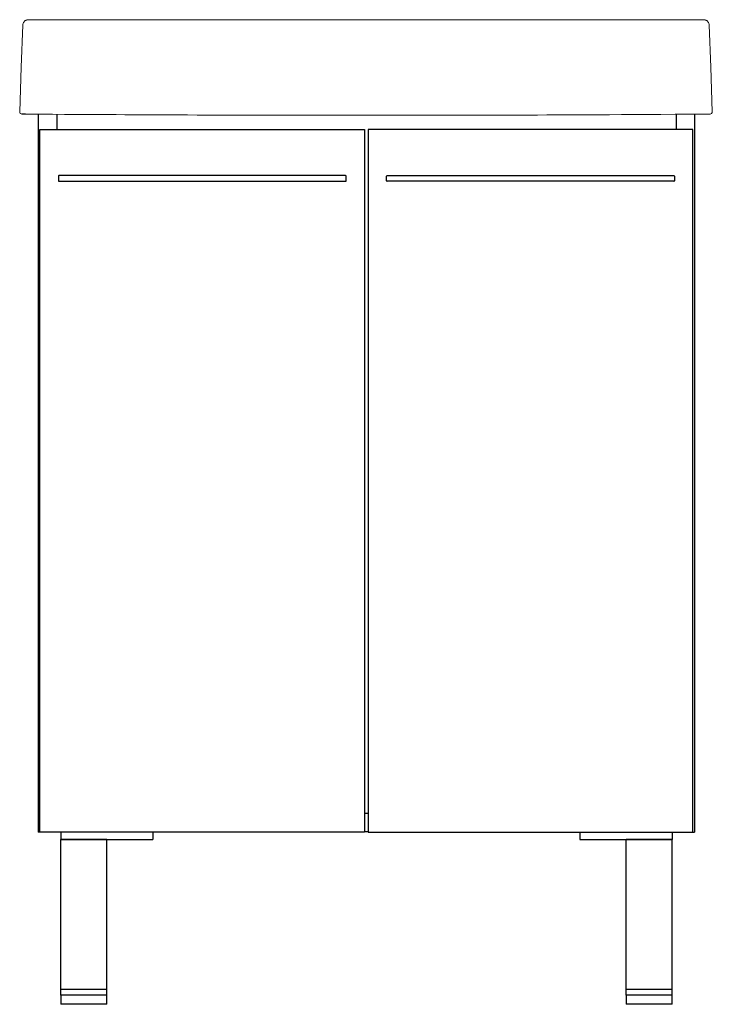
# Model space of a CAD drawing. Header units: millimetres. Extents: x 3824.722 to 3825.323, y 2404.652 to 2405.507.
import ezdxf

# ---------------------------------------------------------------- set-up
doc = ezdxf.new("R2010")
doc.units = ezdxf.units.MM
doc.layers.add('SANINDUSA', color=3, linetype='Continuous')

msp = doc.modelspace()

# ---------------------------------------------------------------- linework, layer by layer
at = {"layer": 'SANINDUSA'}
for p, q in [((3824.72666, 2405.42478), (3824.7237, 2405.4248)), ((3824.73783, 2405.42472), (3824.73783, 2404.80152)), ((3824.75383, 2405.42464), (3824.75383, 2405.41152)), ((3825.29183, 2405.42465), (3825.29183, 2405.41152)), ((3825.30783, 2405.42473), (3825.30783, 2404.80152)), ((3824.73933, 2405.41152), (3825.02133, 2405.41152)), ((3824.73933, 2404.80152), (3824.73933, 2405.41152)), ((3825.02133, 2405.41152), (3825.02133, 2404.80152)), ((3825.02433, 2405.41152), (3825.02433, 2404.80152)), ((3825.30633, 2405.41152), (3825.02433, 2405.41152)), ((3825.30633, 2404.80152), (3825.30633, 2405.41152)), ((3824.75533, 2405.37102), (3824.75533, 2405.36702)), ((3825.00483, 2405.37152), (3824.75583, 2405.37152)), ((3825.00533, 2405.36702), (3825.00533, 2405.37102)), ((3825.04033, 2405.36702), (3825.04033, 2405.37102)), ((3825.04083, 2405.37152), (3825.28983, 2405.37152)), ((3825.29033, 2405.37102), (3825.29033, 2405.36702)), ((3824.75583, 2405.36652), (3825.00483, 2405.36652)), ((3825.28983, 2405.36652), (3825.04083, 2405.36652)), ((3825.02133, 2404.81802), (3825.02433, 2404.81802)), ((3824.73933, 2404.80152), (3824.73783, 2404.80152)), ((3825.02133, 2404.80152), (3824.73933, 2404.80152)), ((3824.75733, 2404.80152), (3824.75733, 2404.79502)), ((3824.83733, 2404.80152), (3824.83733, 2404.79502)), ((3825.02133, 2404.80202), (3825.02433, 2404.80202)), ((3825.02433, 2404.80152), (3825.30633, 2404.80152)), ((3825.20833, 2404.80152), (3825.20833, 2404.79502)), ((3825.28833, 2404.80152), (3825.28833, 2404.79502)), ((3825.30633, 2404.80152), (3825.30783, 2404.80152)), ((3824.75733, 2404.79502), (3824.83733, 2404.79502)), ((3824.79733, 2404.79502), (3824.75733, 2404.79502)), ((3824.75733, 2404.66502), (3824.75733, 2404.79502)), ((3824.79733, 2404.66502), (3824.79733, 2404.79502)), ((3825.20833, 2404.79502), (3825.28833, 2404.79502)), ((3825.24833, 2404.66502), (3825.24833, 2404.79502)), ((3825.28833, 2404.79502), (3825.24833, 2404.79502)), ((3825.28833, 2404.66502), (3825.28833, 2404.79502)), ((3824.79733, 2404.66502), (3824.75733, 2404.66502)), ((3824.75733, 2404.66002), (3824.75733, 2404.66502)), ((3824.75733, 2404.66002), (3824.75733, 2404.65202)), ((3824.79733, 2404.66002), (3824.75733, 2404.66002)), ((3824.79733, 2404.66002), (3824.79733, 2404.66502)), ((3824.79733, 2404.65202), (3824.79733, 2404.66002)), ((3825.28833, 2404.66502), (3825.24833, 2404.66502)), ((3825.24833, 2404.66002), (3825.24833, 2404.66502)), ((3825.24833, 2404.66002), (3825.24833, 2404.65202)), ((3825.28833, 2404.66002), (3825.24833, 2404.66002)), ((3825.28833, 2404.66002), (3825.28833, 2404.66502)), ((3825.28833, 2404.65202), (3825.28833, 2404.66002)), ((3824.77733, 2404.65202), (3824.75733, 2404.65202)), ((3824.79733, 2404.65202), (3824.77733, 2404.65202)), ((3825.28833, 2404.65202), (3825.24833, 2404.65202))]:
    msp.add_line(p, q, dxfattribs=at)
at = {"layer": 'SANINDUSA', "linetype": 'Continuous', "lineweight": 15}
msp.add_line((3825.31832, 2405.42478), (3825.32128, 2405.4248), dxfattribs=at)
at = {"layer": 'SANINDUSA', "linetype": 'Continuous', "lineweight": 15, "flags": 128}
for points in [[(3825.31566, 2405.5068), (3825.31166, 2405.5068), (3825.29566, 2405.5068), (3825.23166, 2405.50679), (3824.97566, 2405.50679), (3824.72932, 2405.5068)], [(3824.7217, 2405.42687), (3824.72306, 2405.46563), (3824.72432, 2405.50194)], [(3825.32066, 2405.50194), (3825.32193, 2405.46563), (3825.32328, 2405.42687)]]:
    msp.add_lwpolyline(points, dxfattribs=at)
at = {"layer": 'SANINDUSA', "linetype": 'Continuous', "lineweight": 15}
for centre, start, end in [((3824.7237, 2405.4268), 178, 269.99829), ((3825.32128, 2405.4268), 270.00171, 2)]:
    msp.add_arc(centre, 0.002, start, end, dxfattribs=at)
at = {"layer": 'SANINDUSA'}
for centre, start, end in [((3824.75583, 2405.37102), 90, 180), ((3825.00483, 2405.37102), 0, 90), ((3825.04083, 2405.37102), 90, 180), ((3825.28983, 2405.37102), 0, 90), ((3824.75583, 2405.36702), 180, 270), ((3825.00483, 2405.36702), 270, 0), ((3825.04083, 2405.36702), 180, 270), ((3825.28983, 2405.36702), 270, 0)]:
    msp.add_arc(centre, 0.0005, start, end, dxfattribs=at)
at = {"layer": 'SANINDUSA', "linetype": 'Continuous', "lineweight": 15}
for points, knots in [([(3824.72932, 2405.5068), (3824.729, 2405.5068), (3824.72868, 2405.50676), (3824.72806, 2405.50664), (3824.72775, 2405.50655), (3824.72715, 2405.50631), (3824.72687, 2405.50616), (3824.72633, 2405.50582), (3824.72608, 2405.50562), (3824.72562, 2405.50517), (3824.72541, 2405.50493), (3824.72504, 2405.50441), (3824.72488, 2405.50412), (3824.72463, 2405.50354), (3824.72452, 2405.50324), (3824.72438, 2405.50261), (3824.72434, 2405.50229), (3824.72432, 2405.50197)], [0, 0, 0, 0, 0.125, 0.125, 0.25, 0.25, 0.375, 0.375, 0.5, 0.5, 0.625, 0.625, 0.75, 0.75, 0.875, 0.875, 1, 1, 1, 1]), ([(3825.32066, 2405.50197), (3825.32065, 2405.50229), (3825.32061, 2405.50261), (3825.32046, 2405.50323), (3825.32036, 2405.50354), (3825.3201, 2405.50412), (3825.31994, 2405.5044), (3825.31958, 2405.50492), (3825.31937, 2405.50517), (3825.31891, 2405.50561), (3825.31866, 2405.50581), (3825.31812, 2405.50616), (3825.31784, 2405.50631), (3825.31725, 2405.50655), (3825.31694, 2405.50664), (3825.31631, 2405.50676), (3825.31599, 2405.5068), (3825.31566, 2405.5068)], [0, 0, 0, 0, 0.125, 0.125, 0.25, 0.25, 0.375, 0.375, 0.5, 0.5, 0.625, 0.625, 0.75, 0.75, 0.875, 0.875, 1, 1, 1, 1]), ([(3825.31832, 2405.42478), (3825.24159, 2405.42438), (3825.14386, 2405.42384), (3825.00196, 2405.42374), (3824.87033, 2405.42398), (3824.79313, 2405.42442), (3824.72666, 2405.42478)], [0, 0, 0, 0, 0.247473, 0.558689, 0.811209, 1, 1, 1, 1])]:
    msp.add_open_spline(points, degree=3, knots=knots, dxfattribs=at)

doc.saveas('drawing.dxf')
